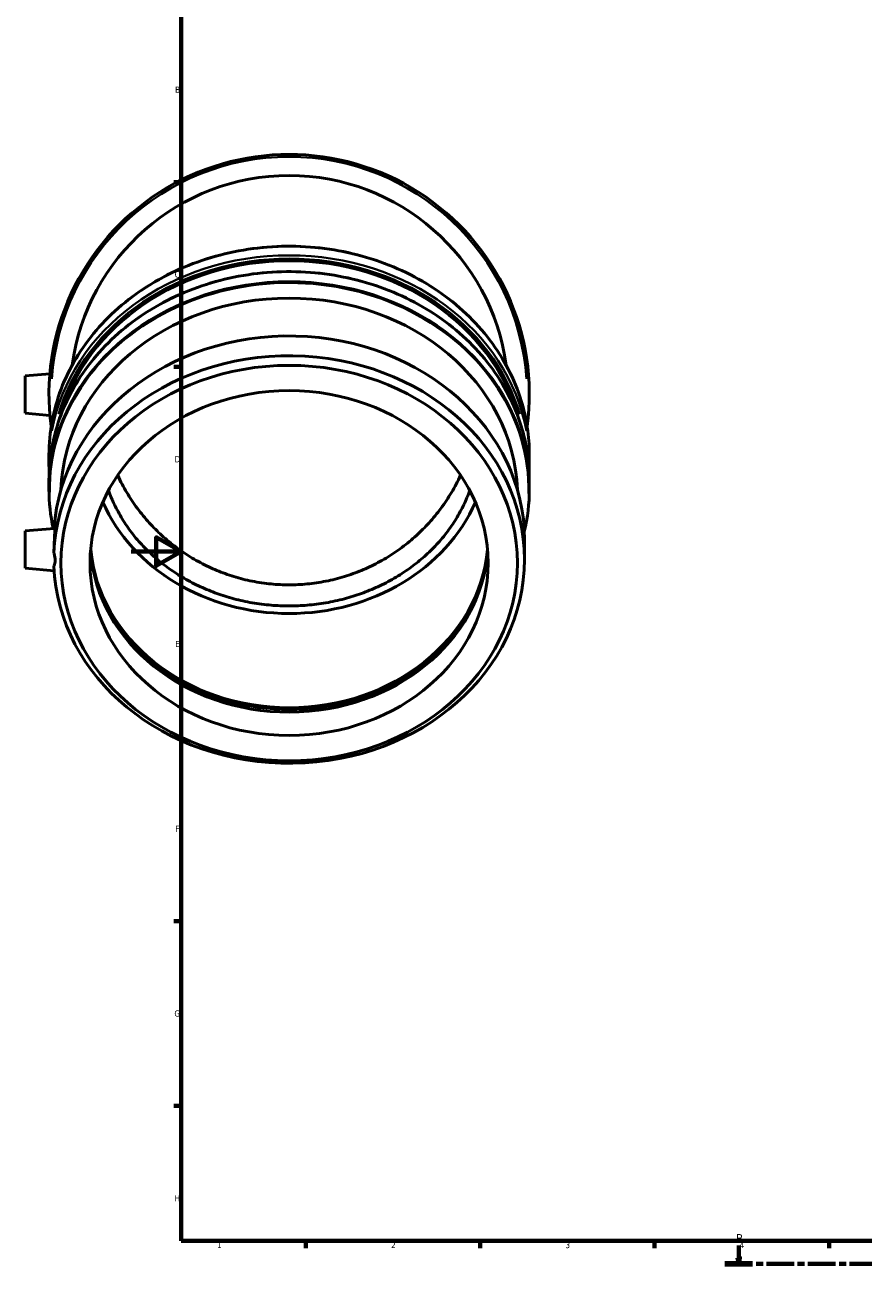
# Model space of a CAD drawing. Header units: millimetres. Extents: x -43 to 1133, y -95 to 1112.
# Tile 1 of 9: x -43 to 294, y 0 to 508. Entities that reach past the tile are written whole.
import ezdxf

# ---------------------------------------------------------------- set-up
doc = ezdxf.new("R2010")
doc.units = ezdxf.units.MM
doc.linetypes.add('CHAIN', pattern=[0.3543, 0.2362, -0.0295, 0.0591, -0.0295])
for name, color, linetype, lineweight in [('Border (ISO)', 7, 'Continuous', 70), ('Section Line (ISO)', 7, 'CHAIN', 70), ('Visible (ISO)', 7, 'Continuous', 50), ('Visible Narrow (ISO)', 7, 'Continuous', 35)]:
    doc.layers.add(name, color=color, linetype=linetype, lineweight=lineweight)
doc.styles.add('Label Text (ISO)', font='tahoma.ttf')
doc.styles.add('Note Text (ISO)', font='tahoma.ttf')

# ---------------------------------------------------------------- blocks, each defined once
blk = doc.blocks.new('Borders Default Border')
at = {"layer": 'Border (ISO)'}
for p, q in [((70.08, 574), (70.08, 576.9)), ((140.17, 574), (140.17, 576.9)), ((210.25, 574), (210.25, 576.9)), ((280.33, 574), (280.33, 576.9)), ((350.42, 574), (350.42, 576.9)), ((490.58, 574), (490.58, 576.9)), ((560.67, 574), (560.67, 576.9)), ((630.75, 574), (630.75, 576.9)), ((700.83, 574), (700.83, 576.9)), ((770.92, 574), (770.92, 576.9)), ((20, 519.75), (17.1, 519.75)), ((821, 519.75), (823.9, 519.75)), ((20, 445.5), (17.1, 445.5)), ((821, 445.5), (823.9, 445.5)), ((20, 371.25), (17.1, 371.25)), ((821, 371.25), (823.9, 371.25)), ((20, 222.75), (17.1, 222.75)), ((821, 222.75), (823.9, 222.75)), ((20, 148.5), (17.1, 148.5)), ((821, 148.5), (823.9, 148.5)), ((20, 74.25), (17.1, 74.25)), ((821, 74.25), (823.9, 74.25)), ((70.08, 20), (70.08, 17.1)), ((140.17, 20), (140.17, 17.1)), ((210.25, 20), (210.25, 17.1)), ((280.33, 20), (280.33, 17.1)), ((350.42, 20), (350.42, 17.1)), ((490.58, 20), (490.58, 17.1)), ((560.67, 20), (560.67, 17.1)), ((630.75, 20), (630.75, 17.1)), ((700.83, 20), (700.83, 17.1)), ((770.92, 20), (770.92, 17.1))]:
    blk.add_line(p, q, dxfattribs=at)
at = {"layer": 'Border (ISO)', "flags": 128}
for points in [[(420.5, 594), (420.5, 574), (414.73, 584), (426.27, 584), (420.5, 574)], [(20, 20), (20, 574), (821, 574), (821, 20), (20, 20)], [(0, 297), (20, 297), (10, 302.77), (10, 291.23), (20, 297)], [(841, 297), (821, 297), (831, 302.77), (831, 291.23), (821, 297)], [(420.5, 0), (420.5, 20), (414.73, 10), (426.27, 10), (420.5, 20)]]:
    blk.add_lwpolyline(points, dxfattribs=at)
at = {"layer": 'Border (ISO)', "color": 232, "true_color": 0xca0064, "char_height": 2.5, "attachment_point": 7, "style": 'Note Text (ISO)'}
for s, insert in [('1', (34.48, 574.4)), ('2', (104.37, 574.4)), ('3', (174.43, 574.35)), ('4', (244.42, 574.4)), ('5', (314.64, 574.35)), ('6', (384.66, 574.35)), ('7', (454.77, 574.4)), ('8', (524.81, 574.34)), ('9', (594.88, 574.35)), ('10', (664.29, 574.35)), ('11', (734.37, 574.4)), ('12', (804.46, 574.4)), ('A', (17.29, 555.62)), ('A', (821.59, 555.62)), ('B', (17.59, 481.37)), ('B', (821.89, 481.37)), ('C', (17.43, 407.08)), ('C', (821.73, 407.08)), ('D', (17.43, 332.88)), ('D', (821.73, 332.88)), ('E', (17.64, 258.63)), ('E', (821.94, 258.63)), ('F', (17.7, 184.38)), ('F', (822, 184.38)), ('G', (17.31, 110.08)), ('G', (821.61, 110.08)), ('H', (17.44, 35.88)), ('H', (821.74, 35.88)), ('1', (34.48, 17.1)), ('2', (104.37, 17.1)), ('3', (174.43, 17.05)), ('4', (244.42, 17.1)), ('6', (384.66, 17.05)), ('7', (454.77, 17.1)), ('8', (524.81, 17.04)), ('9', (594.88, 17.05)), ('10', (664.29, 17.05)), ('11', (734.37, 17.1)), ('12', (804.46, 17.1)), ('5', (314.64, 17.05))]:
    blk.add_mtext(s, dxfattribs=dict(at, insert=insert))
blk = doc.blocks.new('2dTransSection0')
at = {"layer": 'Section Line (ISO)', "linetype": 'Continuous'}
for p, q in [((244.06, 18.2), (244.06, 13.24)), ((660.97, 18.2), (660.97, 13.24)), ((243.56, 13.24), (244.06, 10.74)), ((244.56, 13.24), (243.56, 13.24)), ((244.06, 13.24), (244.06, 10.74)), ((244.06, 10.74), (244.56, 13.24)), ((660.47, 13.24), (660.97, 10.74)), ((661.47, 13.24), (660.47, 13.24)), ((660.97, 13.24), (660.97, 10.74)), ((660.97, 10.74), (661.47, 13.24))]:
    blk.add_line(p, q, dxfattribs=at)
at = {"layer": 'Section Line (ISO)', "linetype": 'CHAIN', "ltscale": 47.068333}
blk.add_line((238.52, 10.74), (666.51, 10.74), dxfattribs=at)
at = {"layer": 'Section Line (ISO)', "linetype": 'Continuous', "lineweight": 140}
for p, q in [((238.52, 10.74), (249.6, 10.74)), ((655.43, 10.74), (666.51, 10.74))]:
    blk.add_line(p, q, dxfattribs=at)
at = {"layer": 'Section Line (ISO)', "linetype": 'Continuous', "flags": 128}
for points in [[(243.56, 13.24), (244.06, 10.74), (244.56, 13.24), (243.56, 13.24)], [(660.47, 13.24), (660.97, 10.74), (661.47, 13.24), (660.47, 13.24)]]:
    blk.add_lwpolyline(points, dxfattribs=at)
at = {"layer": 'Section Line (ISO)'}
for points in [[(243.56, 13.24), (244.06, 10.74), (244.56, 13.24), (243.56, 13.24)], [(660.47, 13.24), (660.97, 10.74), (661.47, 13.24), (660.47, 13.24)]]:
    blk.add_solid(points, dxfattribs=at)
at = {"layer": 'Section Line (ISO)', "char_height": 3.5, "attachment_point": 7, "style": 'Label Text (ISO)'}
for insert in [(242.99, 19.24), (659.9, 19.24)]:
    blk.add_mtext('B', dxfattribs=dict(at, insert=insert))

msp = doc.modelspace()

# ---------------------------------------------------------------- linework, layer by layer
at = {"layer": 'Visible (ISO)'}
for p, q in [((-42.579, 367.624), (-32.716, 368.487)), ((-42.579, 352.624), (-42.579, 367.624)), ((-42.579, 352.624), (-32.716, 351.761)), ((-33.079, 332.491), (-33.079, 336.026)), ((159.921, 332.491), (159.921, 336.026)), ((-33.079, 322.009), (-33.079, 325.826)), ((159.921, 322.009), (159.921, 325.826)), ((-42.579, 305.299), (-30.861, 306.324)), ((-42.579, 290.299), (-42.579, 305.299)), ((157.991, 293.827), (157.991, 301.77)), ((-42.579, 290.299), (-31.004, 289.286))]:
    msp.add_line(p, q, dxfattribs=at)
for radius, start, end in [(96.5, 352.31554, 187.68446), (88, 7.65995, 172.34005)]:
    msp.add_arc((63.421, 360.124), radius, start, end, dxfattribs=at)
for centre, major_axis, start_param, end_param in [((63.421, 332.009), (-94.57, 0), 3.3813864, 6.0433916), ((63.421, 319.425), (-91.733, 0), 3.1717994, 6.2529786), ((63.421, 301.77), (-94.57, 0), 3.1415927, 6.2277079), ((63.421, 293.827), (-94.57, 0), 0.0321359, 6.2510494), ((63.421, 341.409), (80, 0), 3.5030385, 5.9217394), ((63.421, 301.77), (80, 0), 3.2132503, 6.2155734), ((63.421, 303.533), (80, 0), 3.2219627, 6.2028153), ((63.421, 303.533), (80.749, 0), 3.5303678, 5.8944102)]:
    msp.add_ellipse(centre, major_axis=major_axis, ratio=0.8660254, start_param=start_param, end_param=end_param, dxfattribs=at)
for major_axis in [(-91.733, 0), (-80, 0)]:
    msp.add_ellipse((63.421, 292.409), major_axis=major_axis, ratio=0.8660254, dxfattribs=at)
for points, knots in [([(-33.079, 336.026), (-33.079, 344.941), (-31.424, 353.853), (-24.969, 370.781), (-20.168, 378.793), (-7.903, 393.112), (-0.436, 399.414), (16.413, 409.671), (25.794, 413.619), (45.519, 418.758), (55.86, 419.947), (76.454, 419.44), (86.703, 417.745), (106.069, 411.641), (115.183, 407.233), (131.349, 396.148), (138.399, 389.475), (149.714, 374.543), (153.981, 366.289), (158.815, 350.613), (159.921, 343.32), (159.921, 336.026)], [0, 0, 0, 0, 0.3189422, 0.3189422, 0.6382169, 0.6382169, 0.9581384, 0.9581384, 1.2785464, 1.2785464, 1.599184, 1.599184, 1.9198765, 1.9198765, 2.2404887, 2.2404887, 2.5608303, 2.5608303, 2.8806383, 2.8806383, 3.1415927, 3.1415927, 3.1415927, 3.1415927]), ([(-33.079, 325.826), (-33.079, 334.741), (-31.424, 343.653), (-24.969, 360.581), (-20.168, 368.593), (-7.903, 382.912), (-0.436, 389.214), (16.413, 399.471), (25.794, 403.419), (45.519, 408.558), (55.86, 409.747), (76.454, 409.24), (86.703, 407.545), (106.069, 401.441), (115.183, 397.033), (131.349, 385.948), (138.399, 379.275), (149.714, 364.343), (153.981, 356.089), (158.815, 340.413), (159.921, 333.12), (159.921, 325.826)], [0, 0, 0, 0, 0.3189422, 0.3189422, 0.6382169, 0.6382169, 0.9581384, 0.9581384, 1.2785464, 1.2785464, 1.599184, 1.599184, 1.9198765, 1.9198765, 2.2404887, 2.2404887, 2.5608303, 2.5608303, 2.8806383, 2.8806383, 3.1415927, 3.1415927, 3.1415927, 3.1415927]), ([(132.293, 327.657), (131.739, 326.466), (131.144, 325.268), (129.332, 321.855), (128.018, 319.65), (125.174, 315.385), (123.642, 313.324), (120.451, 309.445), (118.792, 307.626), (115.474, 304.3), (113.661, 302.639), (109.794, 299.444), (107.739, 297.91), (103.486, 295.061), (101.286, 293.745), (96.86, 291.384), (94.634, 290.34), (90.303, 288.541), (87.998, 287.702), (83.213, 286.236), (80.734, 285.607), (75.725, 284.607), (73.194, 284.236), (68.213, 283.754), (65.763, 283.644), (61.078, 283.644), (58.628, 283.754), (53.647, 284.236), (51.116, 284.607), (46.107, 285.607), (43.628, 286.236), (38.843, 287.702), (36.538, 288.541), (32.207, 290.34), (29.981, 291.384), (25.555, 293.745), (23.355, 295.061), (19.102, 297.91), (17.048, 299.444), (13.18, 302.639), (11.367, 304.3), (8.049, 307.626), (6.39, 309.445), (3.199, 313.324), (1.667, 315.385), (-1.177, 319.65), (-2.491, 321.855), (-4.303, 325.268), (-4.898, 326.466), (-5.452, 327.657)], [14.4077823, 14.4077823, 14.4077823, 14.4077823, 14.7875447, 14.7875447, 15.4927653, 15.4927653, 16.1979858, 16.1979858, 16.9032064, 16.9032064, 17.6074922, 17.6074922, 18.311778, 18.311778, 19.0160638, 19.0160638, 19.7203496, 19.7203496, 20.4230068, 20.4230068, 21.1256641, 21.1256641, 21.8283214, 21.8283214, 22.5309786, 22.5309786, 23.2336359, 23.2336359, 23.9362932, 23.9362932, 24.6389504, 24.6389504, 25.3416077, 25.3416077, 26.0458935, 26.0458935, 26.7501793, 26.7501793, 27.4544651, 27.4544651, 28.1587509, 28.1587509, 28.8639714, 28.8639714, 29.569192, 29.569192, 30.2744125, 30.2744125, 30.6541749, 30.6541749, 30.6541749, 30.6541749]), ([(-9.145, 321.575), (-8.439, 319.607), (-7.64, 317.709), (-5.888, 314.041), (-4.846, 312.11), (-2.491, 308.268), (-1.177, 306.357), (1.667, 302.664), (3.199, 300.88), (6.39, 297.52), (8.049, 295.945), (11.367, 293.064), (13.18, 291.626), (17.048, 288.859), (19.102, 287.531), (23.355, 285.063), (25.555, 283.923), (29.981, 281.879), (32.207, 280.974), (36.538, 279.416), (38.843, 278.69), (43.628, 277.42), (46.107, 276.876), (51.116, 276.01), (53.647, 275.688), (58.628, 275.271), (61.078, 275.175), (65.763, 275.175), (68.213, 275.271), (73.194, 275.688), (75.725, 276.01), (80.734, 276.876), (83.213, 277.42), (87.998, 278.69), (90.303, 279.416), (94.634, 280.974), (96.86, 281.879), (101.286, 283.923), (103.486, 285.063), (107.739, 287.531), (109.794, 288.859), (113.661, 291.626), (115.474, 293.064), (118.792, 295.945), (120.451, 297.52), (123.642, 300.88), (125.174, 302.664), (128.018, 306.357), (129.332, 308.268), (131.687, 312.11), (132.729, 314.041), (134.481, 317.709), (135.28, 319.607), (135.986, 321.575)], [13.4126039, 13.4126039, 13.4126039, 13.4126039, 14.0823242, 14.0823242, 14.7875447, 14.7875447, 15.4927653, 15.4927653, 16.1979858, 16.1979858, 16.9032064, 16.9032064, 17.6074922, 17.6074922, 18.311778, 18.311778, 19.0160638, 19.0160638, 19.7203496, 19.7203496, 20.4230068, 20.4230068, 21.1256641, 21.1256641, 21.8283214, 21.8283214, 22.5309786, 22.5309786, 23.2336359, 23.2336359, 23.9362932, 23.9362932, 24.6389504, 24.6389504, 25.3416077, 25.3416077, 26.0458935, 26.0458935, 26.7501793, 26.7501793, 27.4544651, 27.4544651, 28.1587509, 28.1587509, 28.8639714, 28.8639714, 29.569192, 29.569192, 30.2744125, 30.2744125, 30.9796331, 30.9796331, 31.6493534, 31.6493534, 31.6493534, 31.6493534]), ([(-30.861, 306.322), (-30.846, 306.324), (-30.832, 306.302), (-30.784, 306.108), (-30.764, 305.725), (-30.764, 304.654), (-30.784, 303.897), (-30.857, 302.092), (-30.909, 301.043), (-31.006, 298.977), (-31.057, 297.82), (-31.096, 296.616), (-31.098, 296.537), (-31.101, 296.459)], [2.141113, 2.141113, 2.141113, 2.141113, 2.2469048, 2.2469048, 2.5680582, 2.5680582, 2.8892117, 2.8892117, 3.2103652, 3.2103652, 3.5312263, 3.5312263, 3.5536926, 3.5536926, 3.5536926, 3.5536926]), ([(-31.101, 296.459), (-31.069, 296.372), (-31.039, 296.284), (-30.702, 295.27), (-30.539, 294.334), (-30.539, 292.71), (-30.702, 291.953), (-31.039, 291.304), (-31.069, 291.249), (-31.101, 291.196)], [1.52262875, 1.52262875, 1.52262875, 1.52262875, 1.54914018, 1.54914018, 1.83052548, 1.83052548, 2.11191077, 2.11191077, 2.1384222, 2.1384222, 2.1384222, 2.1384222])]:
    msp.add_open_spline(points, degree=3, knots=knots, dxfattribs=at)
for points in [[(-33.003, 329.159), (-33.054, 330.269), (-33.079, 331.38), (-33.079, 332.491)], [(159.921, 332.491), (159.921, 331.38), (159.895, 330.269), (159.844, 329.159)], [(-31.361, 306.28), (-32.503, 311.46), (-33.079, 316.734), (-33.079, 322.009)], [(159.921, 322.009), (159.921, 316.31), (159.247, 310.612), (157.915, 305.033)], [(-16.393, 297.136), (-16.387, 297.027), (-16.38, 296.918), (-16.374, 296.81)]]:
    msp.add_open_spline(points, degree=3, dxfattribs=at)
at = {"layer": 'Visible Narrow (ISO)'}
msp.add_arc((63.421, 360.124), 95.535, 3.79236, 176.20764, dxfattribs=at)
for centre, major_axis, start_param, end_param in [((63.421, 336.026), (-96.5, 0), 3.2986723, 6.1261057), ((63.421, 332.491), (96.5, 0), 0.1570796, 2.984513), ((63.421, 332.009), (-95.535, 0), 3.3880673, 6.0367107), ((63.421, 321.668), (-96.217, 0), 3.1258784, 6.2927457), ((63.421, 325.826), (-96.5, 0), 3.2986723, 6.1261057), ((63.421, 322.009), (96.5, 0), 0.1570796, 2.984513)]:
    msp.add_ellipse(centre, major_axis=major_axis, ratio=0.8660254, start_param=start_param, end_param=end_param, dxfattribs=at)

# ---------------------------------------------------------------- block references
msp.add_blockref('Borders Default Border', (0, 0))
at = {"layer": 'Section Line (ISO)'}
msp.add_blockref('2dTransSection0', (0, 0), dxfattribs=at)

doc.saveas('drawing.dxf')
